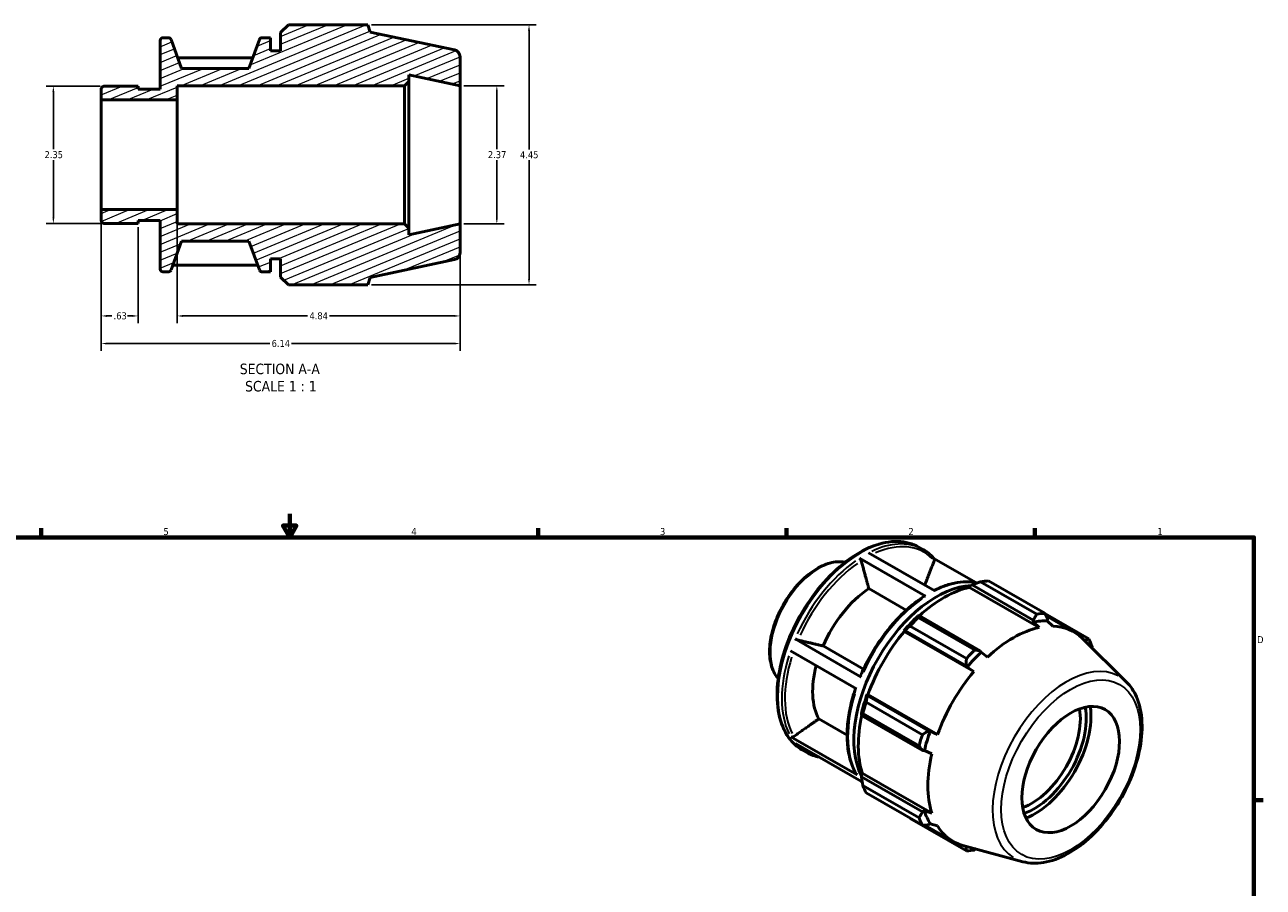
# Model space of a CAD drawing. Header units: inches. Extents: x 0.1 to 33.9, y 0.6 to 29.8.
# Tile 3 of 3: x 12.5 to 33.7, y 15 to 29.8. Entities that reach past the tile are written whole.
import ezdxf

# ---------------------------------------------------------------- set-up
doc = ezdxf.new("R2010")
doc.units = ezdxf.units.IN
doc.header["$MEASUREMENT"] = 0
for name, color, linetype, lineweight in [('Border (ANSI)', 7, 'Continuous', 70), ('Dimension (ANSI)', 7, 'Continuous', 25), ('Hatch (ANSI)', 7, 'Continuous', 18), ('Symbol (ANSI)', 7, 'Continuous', 25), ('Visible (ANSI)', 7, 'Continuous', 50), ('Visible Narrow (ANSI)', 7, 'Continuous', 35)]:
    doc.layers.add(name, color=color, linetype=linetype, lineweight=lineweight)
doc.styles.add('Label Text (ANSI)', font='tahoma.ttf')
doc.styles.add('Note Text (ANSI)', font='tahoma.ttf')
doc.dimstyles.new('Default (ANSI)', dxfattribs={"dimtxt": 0.12, "dimasz": 0.098425, "dimexe": 0.125, "dimexo": 0.0625, "dimgap": 0.031496, "dimtad": 0, "dimtih": 1, "dimtoh": 1, "dimrnd": 1e-08, "dimzin": 4, "dimdsep": 46, "dimtxsty": 'Note Text (ANSI)', "dimcen": 0.09, "dimdle": 0.393701, "dimclrd": 256, "dimclre": 256, "dimclrt": 256, "dimadec": 0, "dimazin": 1, "dimtfac": 1, "dimtofl": 0, "dimtmove": 0, "dimatfit": 3, "dimfxl": 1, "dimtolj": 1, "dimtzin": 4, "dimlwd": -1, "dimlwe": -1, "dimarcsym": 0})

# ---------------------------------------------------------------- blocks, each defined once
blk = doc.blocks.new('Borders Default Border')
at = {"layer": 'Border (ANSI)'}
for p, q in [((12.75, 21), (12.75, 21.16)), ((21.25, 21), (21.25, 21.16)), ((25.5, 21), (25.5, 21.16)), ((29.75, 21), (29.75, 21.16)), ((33.5, 16.5), (33.66, 16.5))]:
    blk.add_line(p, q, dxfattribs=at)
at = {"layer": 'Border (ANSI)', "flags": 128}
for points in [[(17, 21.4), (17, 21), (16.885, 21.2), (17.115, 21.2), (17, 21)], [(0.5, 1), (0.5, 21), (33.5, 21), (33.5, 1), (0.5, 1)]]:
    blk.add_lwpolyline(points, dxfattribs=at)
at = {"layer": 'Border (ANSI)', "char_height": 0.12, "attachment_point": 7, "style": 'Note Text (ANSI)'}
for s, insert in [('5', (14.84, 21.037)), ('4', (19.083, 21.04)), ('3', (23.338, 21.037)), ('2', (27.589, 21.04)), ('1', (31.848, 21.04)), ('D', (33.556, 19.19))]:
    blk.add_mtext(s, dxfattribs=dict(at, insert=insert))
blk = doc.blocks.new('*D7')
at = {"layer": 'Defpoints', "color": 0, "transparency": 16777216}
for p in [(13.775, 26.608), (19.915, 26.363), (19.915, 24.316)]:
    blk.add_point(p, dxfattribs=at)
at = {"layer": 'Dimension (ANSI)', "transparency": 16777216}
for p, q in [((13.775, 26.545), (13.775, 24.191)), ((19.915, 26.301), (19.915, 24.191)), ((13.874, 24.316), (16.659, 24.316)), ((19.817, 24.316), (17.031, 24.316))]:
    blk.add_line(p, q, dxfattribs=at)
for points in [[(13.874, 24.333), (13.874, 24.3), (13.775, 24.316)], [(19.817, 24.333), (19.817, 24.3), (19.915, 24.316)]]:
    blk.add_solid(points, dxfattribs=at)
at = {"layer": 'Dimension (ANSI)', "transparency": 16777216, "insert": (16.691, 24.378), "char_height": 0.12, "attachment_point": 1, "style": 'Note Text (ANSI)'}
blk.add_mtext('\\A1;6.14', dxfattribs=at)
blk = doc.blocks.new('*D8')
at = {"layer": 'Defpoints', "color": 0, "transparency": 16777216}
for p in [(15.075, 26.608), (19.915, 26.363), (19.915, 24.789)]:
    blk.add_point(p, dxfattribs=at)
at = {"layer": 'Dimension (ANSI)', "transparency": 16777216}
for p, q in [((15.075, 26.545), (15.075, 24.664)), ((19.915, 26.301), (19.915, 24.664)), ((15.174, 24.789), (17.307, 24.789)), ((19.817, 24.789), (17.683, 24.789))]:
    blk.add_line(p, q, dxfattribs=at)
for points in [[(15.174, 24.805), (15.174, 24.772), (15.075, 24.789)], [(19.817, 24.805), (19.817, 24.772), (19.915, 24.789)]]:
    blk.add_solid(points, dxfattribs=at)
at = {"layer": 'Dimension (ANSI)', "transparency": 16777216, "insert": (17.339, 24.851), "char_height": 0.12, "attachment_point": 1, "style": 'Note Text (ANSI)'}
blk.add_mtext('\\A1;4.84', dxfattribs=at)
blk = doc.blocks.new('*D9')
at = {"layer": 'Defpoints', "color": 0, "transparency": 16777216}
for p in [(13.775, 26.42), (14.405, 26.373), (14.405, 24.789)]:
    blk.add_point(p, dxfattribs=at)
at = {"layer": 'Dimension (ANSI)', "transparency": 16777216}
for p, q in [((13.775, 26.358), (13.775, 24.664)), ((14.405, 26.31), (14.405, 24.664)), ((13.874, 24.789), (13.956, 24.789)), ((14.307, 24.789), (14.224, 24.789))]:
    blk.add_line(p, q, dxfattribs=at)
for points in [[(13.874, 24.805), (13.874, 24.772), (13.775, 24.789)], [(14.307, 24.805), (14.307, 24.772), (14.405, 24.789)]]:
    blk.add_solid(points, dxfattribs=at)
at = {"layer": 'Dimension (ANSI)', "transparency": 16777216, "insert": (13.987, 24.851), "char_height": 0.12, "attachment_point": 1, "style": 'Note Text (ANSI)'}
blk.add_mtext('\\A1;.63', dxfattribs=at)
blk = doc.blocks.new('*D10')
at = {"layer": 'Defpoints', "color": 0, "transparency": 16777216}
for p in [(19.915, 28.729), (19.915, 26.363), (20.545, 26.363)]:
    blk.add_point(p, dxfattribs=at)
at = {"layer": 'Dimension (ANSI)', "transparency": 16777216}
for p, q in [((19.978, 28.729), (20.67, 28.729)), ((20.545, 28.631), (20.545, 27.64)), ((20.545, 26.462), (20.545, 27.452)), ((19.978, 26.363), (20.67, 26.363))]:
    blk.add_line(p, q, dxfattribs=at)
for points in [[(20.529, 28.631), (20.561, 28.631), (20.545, 28.729)], [(20.529, 26.462), (20.561, 26.462), (20.545, 26.363)]]:
    blk.add_solid(points, dxfattribs=at)
at = {"layer": 'Dimension (ANSI)', "transparency": 16777216, "insert": (20.392, 27.609), "char_height": 0.12, "attachment_point": 1, "style": 'Note Text (ANSI)'}
blk.add_mtext('\\A1;2.37', dxfattribs=at)
blk = doc.blocks.new('*D11')
at = {"layer": 'Defpoints', "color": 0, "transparency": 16777216}
for p in [(13.822, 28.72), (12.956, 26.373), (13.822, 26.373)]:
    blk.add_point(p, dxfattribs=at)
at = {"layer": 'Dimension (ANSI)', "transparency": 16777216}
for p, q in [((13.76, 28.72), (12.831, 28.72)), ((12.956, 28.621), (12.956, 27.64)), ((12.956, 26.471), (12.956, 27.452)), ((13.76, 26.373), (12.831, 26.373))]:
    blk.add_line(p, q, dxfattribs=at)
for points in [[(12.94, 28.621), (12.973, 28.621), (12.956, 28.72)], [(12.94, 26.471), (12.973, 26.471), (12.956, 26.373)]]:
    blk.add_solid(points, dxfattribs=at)
at = {"layer": 'Dimension (ANSI)', "transparency": 16777216, "insert": (12.805, 27.609), "char_height": 0.12, "attachment_point": 1, "style": 'Note Text (ANSI)'}
blk.add_mtext('\\A1;2.35', dxfattribs=at)
blk = doc.blocks.new('*D12')
at = {"layer": 'Defpoints', "color": 0, "transparency": 16777216}
for p in [(18.34, 29.771), (18.34, 25.321), (21.096, 25.321)]:
    blk.add_point(p, dxfattribs=at)
at = {"layer": 'Dimension (ANSI)', "transparency": 16777216}
for p, q in [((18.402, 29.771), (21.221, 29.771)), ((21.096, 29.673), (21.096, 27.639)), ((21.096, 25.42), (21.096, 27.454)), ((18.402, 25.321), (21.221, 25.321))]:
    blk.add_line(p, q, dxfattribs=at)
for points in [[(21.079, 29.673), (21.112, 29.673), (21.096, 29.771)], [(21.079, 25.42), (21.112, 25.42), (21.096, 25.321)]]:
    blk.add_solid(points, dxfattribs=at)
at = {"layer": 'Dimension (ANSI)', "transparency": 16777216, "insert": (20.942, 27.608), "char_height": 0.12, "attachment_point": 1, "style": 'Note Text (ANSI)'}
blk.add_mtext('\\A1;4.45', dxfattribs=at)

msp = doc.modelspace()

# ---------------------------------------------------------------- hatches: boundary and pattern name
at = {"layer": 'Hatch (ANSI)'}
h = msp.add_hatch(dxfattribs=at)
h.set_pattern_fill('ANSI31', color=256, angle=-22.5, style=0)
edge = h.paths.add_edge_path()
edge.add_ellipse((19.797, 25.868), major_axis=(0.025, -0.116), ratio=1, start_angle=0, end_angle=78)
edge.add_line((19.915, 25.868), (19.915, 26.363))
edge.add_line((19.915, 26.363), (19.038, 26.177))
edge.add_line((19.038, 26.177), (19.038, 26.292))
edge.add_line((19.038, 26.292), (18.967, 26.363))
edge.add_line((18.967, 26.363), (15.075, 26.363))
edge.add_line((15.075, 26.363), (15.075, 26.608))
edge.add_line((15.075, 26.608), (13.775, 26.608))
edge.add_line((13.775, 26.608), (13.775, 26.42))
edge.add_ellipse((13.822, 26.42), major_axis=(0, -0.0473), ratio=1, start_angle=270, end_angle=360)
edge.add_line((13.822, 26.373), (14.405, 26.373))
edge.add_line((14.405, 26.373), (14.405, 26.423))
edge.add_line((14.405, 26.423), (14.784, 26.423))
edge.add_line((14.784, 26.423), (14.784, 25.591))
edge.add_ellipse((14.831, 25.591), major_axis=(0, -0.0473), ratio=1, start_angle=270, end_angle=360)
edge.add_line((14.831, 25.544), (14.926, 25.544))
edge.add_ellipse((14.926, 25.591), major_axis=(0, -0.0473), ratio=1, start_angle=0, end_angle=70)
edge.add_line((14.971, 25.575), (15.15, 26.068))
edge.add_line((15.15, 26.068), (16.304, 26.068))
edge.add_line((16.304, 26.068), (16.483, 25.575))
edge.add_ellipse((16.527, 25.591), major_axis=(0.0162, -0.0445), ratio=1, start_angle=270, end_angle=340)
edge.add_line((16.527, 25.544), (16.67, 25.544))
edge.add_line((16.67, 25.544), (16.67, 25.766))
edge.add_line((16.67, 25.766), (16.845, 25.766))
edge.add_line((16.845, 25.766), (16.845, 25.455))
edge.add_line((16.845, 25.455), (16.979, 25.321))
edge.add_line((16.979, 25.321), (18.34, 25.321))
edge.add_line((18.34, 25.321), (18.38, 25.446))
edge.add_line((18.38, 25.446), (19.821, 25.752))
edge = h.paths.add_edge_path()
edge.add_ellipse((19.797, 29.225), major_axis=(0, 0.118), ratio=1, start_angle=270, end_angle=348)
edge.add_line((19.821, 29.341), (18.38, 29.647))
edge.add_line((18.38, 29.647), (18.34, 29.771))
edge.add_line((18.34, 29.771), (16.979, 29.771))
edge.add_line((16.979, 29.771), (16.845, 29.638))
edge.add_line((16.845, 29.638), (16.845, 29.326))
edge.add_line((16.845, 29.326), (16.67, 29.326))
edge.add_line((16.67, 29.326), (16.67, 29.549))
edge.add_line((16.67, 29.549), (16.527, 29.549))
edge.add_ellipse((16.527, 29.502), major_axis=(0, 0.0473), ratio=1, start_angle=0, end_angle=70)
edge.add_line((16.483, 29.518), (16.304, 29.025))
edge.add_line((16.304, 29.025), (15.15, 29.025))
edge.add_line((15.15, 29.025), (14.971, 29.518))
edge.add_ellipse((14.926, 29.502), major_axis=(-0.0162, 0.0445), ratio=1, start_angle=270, end_angle=340)
edge.add_line((14.926, 29.549), (14.831, 29.549))
edge.add_ellipse((14.831, 29.502), major_axis=(0, 0.0473), ratio=1, start_angle=0, end_angle=90)
edge.add_line((14.784, 29.502), (14.784, 28.67))
edge.add_line((14.784, 28.67), (14.405, 28.67))
edge.add_line((14.405, 28.67), (14.405, 28.72))
edge.add_line((14.405, 28.72), (13.822, 28.72))
edge.add_ellipse((13.822, 28.673), major_axis=(0, 0.0473), ratio=1, start_angle=0, end_angle=90)
edge.add_line((13.775, 28.673), (13.775, 28.485))
edge.add_line((13.775, 28.485), (15.075, 28.485))
edge.add_line((15.075, 28.485), (15.075, 28.729))
edge.add_line((15.075, 28.729), (18.967, 28.729))
edge.add_line((18.967, 28.729), (19.038, 28.8))
edge.add_line((19.038, 28.8), (19.038, 28.916))
edge.add_line((19.038, 28.916), (19.915, 28.729))
edge.add_line((19.915, 28.729), (19.915, 29.225))

# ---------------------------------------------------------------- linework, layer by layer
at = {"layer": 'Visible (ANSI)'}
for p, q in [((16.979, 29.771), (16.845, 29.638)), ((18.34, 29.771), (16.979, 29.771)), ((18.38, 29.647), (18.34, 29.771)), ((14.784, 29.502), (14.784, 28.67)), ((14.926, 29.549), (14.831, 29.549)), ((15.15, 29.025), (14.971, 29.518)), ((16.483, 29.518), (16.304, 29.025)), ((16.67, 29.549), (16.527, 29.549)), ((16.67, 29.326), (16.67, 29.549)), ((16.845, 29.638), (16.845, 29.326)), ((19.821, 29.341), (18.38, 29.647)), ((16.845, 29.326), (16.67, 29.326)), ((16.37, 29.206), (15.084, 29.206)), ((19.915, 28.729), (19.915, 29.225)), ((16.304, 29.025), (15.15, 29.025)), ((19.038, 28.8), (19.038, 28.916)), ((19.038, 28.916), (19.915, 28.729)), ((13.775, 28.673), (13.775, 28.485)), ((14.405, 28.72), (13.822, 28.72)), ((14.405, 28.67), (14.405, 28.72)), ((14.784, 28.67), (14.405, 28.67)), ((15.075, 28.485), (15.075, 28.729)), ((15.075, 28.729), (18.967, 28.729)), ((18.967, 28.729), (19.038, 28.8)), ((18.967, 28.729), (18.967, 26.363)), ((19.038, 26.292), (19.038, 28.8)), ((19.915, 26.363), (19.915, 28.729)), ((13.775, 28.485), (15.075, 28.485)), ((13.775, 26.608), (13.775, 28.485)), ((15.075, 26.608), (15.075, 28.485)), ((15.075, 26.608), (13.775, 26.608)), ((13.775, 26.608), (13.775, 26.42)), ((15.075, 26.363), (15.075, 26.608)), ((13.822, 26.373), (14.405, 26.373)), ((14.405, 26.373), (14.405, 26.423)), ((14.405, 26.423), (14.784, 26.423)), ((14.784, 26.423), (14.784, 25.591)), ((18.967, 26.363), (15.075, 26.363)), ((19.038, 26.292), (18.967, 26.363)), ((19.915, 26.363), (19.038, 26.177)), ((19.038, 26.177), (19.038, 26.292)), ((19.915, 25.868), (19.915, 26.363)), ((14.971, 25.575), (15.15, 26.068)), ((15.15, 26.068), (16.304, 26.068)), ((16.304, 26.068), (16.483, 25.575)), ((15.002, 25.66), (16.452, 25.66)), ((16.67, 25.544), (16.67, 25.766)), ((16.67, 25.766), (16.845, 25.766)), ((16.845, 25.766), (16.845, 25.455)), ((18.38, 25.446), (19.821, 25.752)), ((14.831, 25.544), (14.926, 25.544)), ((16.527, 25.544), (16.67, 25.544)), ((16.845, 25.455), (16.979, 25.321)), ((18.34, 25.321), (18.38, 25.446)), ((16.979, 25.321), (18.34, 25.321)), ((27.769, 20.832), (27.836, 20.794)), ((27.883, 19.991), (26.751, 20.643)), ((26.908, 20.734), (28.04, 20.082)), ((28.741, 20.225), (28.022, 20.639)), ((28.634, 20.144), (28.638, 20.164)), ((28.634, 20.144), (29.824, 19.458)), ((28.638, 20.164), (28.679, 20.186)), ((28.679, 20.186), (29.725, 19.584)), ((29.783, 19.687), (28.821, 20.241)), ((28.958, 20.254), (29.921, 19.7)), ((27.55, 19.753), (26.909, 20.123)), ((27.771, 19.663), (27.749, 19.652)), ((27.755, 19.627), (28.718, 19.073)), ((28.817, 19.06), (27.771, 19.663)), ((29.725, 19.584), (29.726, 19.547)), ((29.726, 19.547), (29.824, 19.458)), ((30.674, 19.263), (29.923, 19.695)), ((29.943, 19.658), (30.417, 19.384)), ((29.965, 19.57), (29.969, 19.607)), ((30.06, 19.481), (29.965, 19.57)), ((27.511, 19.4), (27.528, 19.406)), ((27.518, 19.388), (27.511, 19.4)), ((27.518, 19.388), (28.709, 18.703)), ((27.528, 19.406), (28.574, 18.804)), ((28.581, 18.928), (27.618, 19.483)), ((25.648, 19.262), (26.78, 18.61)), ((26.127, 19.142), (26.818, 18.744)), ((31.319, 18.524), (30.561, 19.274)), ((30.589, 19.247), (30.611, 19.234)), ((30.611, 19.234), (30.608, 19.228)), ((26.702, 18.408), (25.57, 19.06)), ((28.832, 19.033), (28.817, 19.06)), ((28.944, 18.951), (28.832, 19.033)), ((28.574, 18.804), (28.593, 18.78)), ((28.593, 18.78), (28.709, 18.703)), ((26.885, 18.294), (26.882, 18.311)), ((26.882, 18.311), (26.896, 18.311)), ((27.931, 17.691), (26.885, 18.294)), ((26.896, 18.311), (28.087, 17.625)), ((26.865, 18.178), (27.827, 17.623)), ((26.056, 17.895), (26.539, 17.616)), ((26.783, 17.979), (26.785, 17.954)), ((26.785, 17.954), (27.831, 17.352)), ((27.77, 17.432), (26.808, 17.986)), ((27.961, 17.686), (27.931, 17.691)), ((28.087, 17.625), (27.961, 17.686)), ((25.576, 17.586), (26.709, 16.934)), ((26.788, 16.823), (25.656, 17.475)), ((25.77, 17.362), (25.838, 17.323)), ((27.831, 17.352), (27.862, 17.353)), ((27.862, 17.353), (27.989, 17.296)), ((26.783, 16.951), (26.798, 16.965)), ((26.798, 16.965), (27.989, 16.279)), ((26.785, 16.904), (26.783, 16.951)), ((27.831, 16.302), (26.785, 16.904)), ((26.808, 16.754), (27.77, 16.2)), ((27.827, 16.074), (26.865, 16.628)), ((27.862, 16.32), (27.831, 16.302)), ((27.989, 16.279), (27.862, 16.32)), ((27.618, 16.191), (28.581, 15.637)), ((27.87, 16.076), (28.352, 15.798)), ((27.931, 16.079), (27.961, 16.1)), ((27.961, 16.1), (28.087, 16.063)), ((29.548, 15.45), (28.52, 15.729)), ((28.574, 15.706), (28.547, 15.721)), ((28.578, 15.713), (28.574, 15.706))]:
    msp.add_line(p, q, dxfattribs=at)
for centre, radius, start, end in [((14.831, 29.502), 0.0473, 90, 180), ((14.926, 29.502), 0.0473, 20, 90), ((16.527, 29.502), 0.0473, 90, 160), ((19.797, 29.225), 0.118, 0, 78), ((13.822, 28.673), 0.0473, 90, 180), ((13.822, 26.42), 0.0473, 180, 270), ((19.797, 25.868), 0.118, 282, 0), ((14.831, 25.591), 0.0473, 180, 270), ((14.926, 25.591), 0.0473, 270, 340), ((16.527, 25.591), 0.0473, 200, 270)]:
    msp.add_arc(centre, radius, start, end, dxfattribs=at)
for centre, major_axis, start_param, end_param in [((28.07, 18.348), (0.999, 1.735), 0.351857, 2.786907), ((28.194, 18.277), (1.033, 1.793), 0.478032, 1.071949), ((28.288, 18.223), (1.11, 1.928), 0.343502, 0.438029), ((26.995, 18.967), (-0.738, -1.282), 4.007464, 4.904059), ((28.194, 18.277), (-1.044, -1.812), 4.23049, 4.405023), ((28.288, 18.223), (1.11, 1.928), 1.1289, 1.223427), ((29.279, 17.652), (1.048, 1.821), 0.303499, 0.478032), ((29.251, 17.668), (1.11, 1.928), 0.343502, 0.438029), ((28.194, 18.277), (1.033, 1.793), 1.26343, 1.874295), ((29.384, 17.591), (-1.033, -1.793), 3.619624, 4.23049), ((29.384, 17.591), (1.033, 1.793), 6.13202, 6.586684), ((29.251, 17.668), (1.11, 1.928), 5.841289, 5.935816), ((29.251, 17.668), (-1.11, -1.928), 4.270492, 4.36502), ((29.279, 17.652), (-1.048, -1.821), 4.23049, 4.405023), ((26.995, 18.967), (-0.738, -1.282), 5.153389, 5.951257), ((29.384, 17.591), (-1.033, -1.793), 4.405023, 5.015888), ((28.194, 18.277), (-1.044, -1.812), 5.015888, 5.190421), ((28.288, 18.223), (1.11, 1.928), 1.914298, 2.008825), ((29.694, 17.413), (-0.59, -1.025), 0.60115, 2.540443), ((29.744, 17.384), (0.626, 1.087), 3.723167, 5.701611), ((29.744, 17.384), (0.683, 1.187), 3.775569, 5.649209), ((28.194, 18.277), (1.033, 1.793), 2.065615, 2.659693), ((29.251, 17.668), (-1.11, -1.928), 5.055891, 5.150418), ((29.279, 17.652), (-1.048, -1.821), 5.015888, 5.190421), ((29.384, 17.591), (-1.033, -1.793), 5.190421, 5.801286), ((28.288, 18.223), (-1.11, -1.928), 5.841289, 5.935816), ((29.279, 17.652), (-1.048, -1.821), 5.801286, 5.975819), ((29.251, 17.668), (-1.11, -1.928), 5.841289, 5.935816), ((29.384, 17.591), (-1.033, -1.793), 5.975819, 6.434351), ((29.251, 17.668), (-1.11, -1.928), 0.343502, 0.438029)]:
    msp.add_ellipse(centre, major_axis=major_axis, ratio=0.578093, start_param=start_param, end_param=end_param, dxfattribs=at)
msp.add_ellipse((30.365, 17.027), major_axis=(0.59, 1.025), ratio=0.578093, dxfattribs=at)
for points, knots in [([(27.769, 20.832), (27.662, 20.894), (27.539, 20.927), (27.27, 20.933), (27.124, 20.905), (26.824, 20.789), (26.67, 20.7), (26.369, 20.47), (26.224, 20.33), (25.956, 20.013), (25.834, 19.836), (25.625, 19.463), (25.538, 19.268), (25.409, 18.877), (25.367, 18.682), (25.332, 18.312), (25.339, 18.136), (25.402, 17.824), (25.459, 17.686), (25.602, 17.486), (25.68, 17.414), (25.77, 17.362)], [5.499721, 5.499721, 5.499721, 5.499721, 5.805502, 5.805502, 6.120617, 6.120617, 6.443822, 6.443822, 6.767712, 6.767712, 7.090934, 7.090934, 7.413895, 7.413895, 7.737188, 7.737188, 8.061143, 8.061143, 8.383884, 8.383884, 8.641314, 8.641314, 8.641314, 8.641314]), ([(28.026, 20.635), (28.015, 20.648), (28.004, 20.66), (27.98, 20.684), (27.968, 20.696), (27.943, 20.718), (27.931, 20.729), (27.905, 20.749), (27.891, 20.758), (27.864, 20.777), (27.85, 20.786), (27.836, 20.794)], [5.2968682, 5.2968682, 5.2968682, 5.2968682, 5.3374388, 5.3374388, 5.3780093, 5.3780093, 5.4185798, 5.4185798, 5.4591503, 5.4591503, 5.4997209, 5.4997209, 5.4997209, 5.4997209]), ([(26.506, 20.575), (26.482, 20.58), (26.456, 20.582), (26.35, 20.586), (26.265, 20.571), (26.089, 20.506), (25.998, 20.454), (25.821, 20.321), (25.735, 20.24), (25.577, 20.054), (25.505, 19.951), (25.382, 19.733), (25.331, 19.619), (25.254, 19.39), (25.229, 19.275), (25.208, 19.056), (25.212, 18.953), (25.25, 18.767), (25.284, 18.684), (25.341, 18.605), (25.35, 18.594), (25.359, 18.583)], [5.696285, 5.696285, 5.696285, 5.696285, 5.796403, 5.796403, 6.107272, 6.107272, 6.432356, 6.432356, 6.759067, 6.759067, 7.084651, 7.084651, 7.409765, 7.409765, 7.735432, 7.735432, 8.062208, 8.062208, 8.386681, 8.386681, 8.444749, 8.444749, 8.444749, 8.444749]), ([(26.751, 20.643), (26.755, 20.641), (26.76, 20.637), (26.767, 20.629), (26.771, 20.623), (26.777, 20.613), (26.78, 20.606), (26.782, 20.601), (26.782, 20.6), (26.782, 20.599)], [0, 0, 0, 0, 0.0444976, 0.0444976, 0.0890373, 0.0890373, 0.1335866, 0.1335866, 0.1387528, 0.1387528, 0.1387528, 0.1387528]), ([(28.026, 20.635), (28.027, 20.634), (28.028, 20.633), (28.031, 20.628), (28.033, 20.622), (28.033, 20.613), (28.033, 20.607), (28.031, 20.601), (28.03, 20.6), (28.03, 20.6)], [0.0311816, 0.0311816, 0.0311816, 0.0311816, 0.0444976, 0.0444976, 0.0890373, 0.0890373, 0.1335866, 0.1335866, 0.1387528, 0.1387528, 0.1387528, 0.1387528]), ([(28.766, 20.22), (28.72, 20.23), (28.672, 20.237), (28.559, 20.241), (28.494, 20.237), (28.361, 20.216), (28.293, 20.198), (28.159, 20.152), (28.093, 20.124), (28.027, 20.09)], [5.6777887, 5.6777887, 5.6777887, 5.6777887, 5.7928381, 5.7928381, 5.9393967, 5.9393967, 6.0859553, 6.0859553, 6.2256741, 6.2256741, 6.2256741, 6.2256741]), ([(27.859, 19.993), (27.771, 19.936), (27.683, 19.87), (27.513, 19.722), (27.43, 19.64), (27.271, 19.463), (27.196, 19.368), (27.054, 19.169), (26.987, 19.064), (26.867, 18.848), (26.812, 18.737), (26.765, 18.625)], [0.0612783, 0.0612783, 0.0612783, 0.0612783, 0.2482938, 0.2482938, 0.4353094, 0.4353094, 0.6223249, 0.6223249, 0.8093405, 0.8093405, 0.9963561, 0.9963561, 0.9963561, 0.9963561]), ([(27.859, 19.993), (27.859, 19.993), (27.859, 19.993), (27.862, 19.995), (27.866, 19.996), (27.874, 19.995), (27.879, 19.993), (27.883, 19.991)], [0.62049181, 0.62049181, 0.62049181, 0.62049181, 0.62374475, 0.62374475, 0.66826308, 0.66826308, 0.71273931, 0.71273931, 0.71273931, 0.71273931]), ([(25.698, 19.243), (25.698, 19.243), (25.697, 19.243), (25.692, 19.244), (25.685, 19.246), (25.674, 19.25), (25.668, 19.253), (25.658, 19.257), (25.652, 19.26), (25.648, 19.262)], [0.5737989, 0.5737989, 0.5737989, 0.5737989, 0.5789589, 0.5789589, 0.6234936, 0.6234936, 0.6680217, 0.6680217, 0.7125209, 0.7125209, 0.7125209, 0.7125209]), ([(26.78, 18.61), (26.776, 18.613), (26.772, 18.616), (26.767, 18.62), (26.765, 18.622), (26.765, 18.624), (26.765, 18.624), (26.765, 18.625)], [0, 0, 0, 0, 0.0444846, 0.0444846, 0.0889981, 0.0889981, 0.1071292, 0.1071292, 0.1071292, 0.1071292]), ([(29.548, 15.45), (29.659, 15.42), (29.78, 15.416), (30.037, 15.458), (30.175, 15.509), (30.451, 15.661), (30.591, 15.764), (30.853, 16.012), (30.976, 16.155), (31.194, 16.468), (31.289, 16.637), (31.443, 16.983), (31.502, 17.161), (31.576, 17.51), (31.592, 17.68), (31.577, 17.998), (31.545, 18.145), (31.447, 18.369), (31.39, 18.455), (31.319, 18.524)], [2.509294, 2.509294, 2.509294, 2.509294, 2.799875, 2.799875, 3.118485, 3.118485, 3.449377, 3.449377, 3.779579, 3.779579, 4.108264, 4.108264, 4.437029, 4.437029, 4.767401, 4.767401, 5.098022, 5.098022, 5.348555, 5.348555, 5.348555, 5.348555]), ([(26.685, 18.417), (26.647, 18.306), (26.616, 18.194), (26.568, 17.973), (26.552, 17.863), (26.537, 17.651), (26.537, 17.549), (26.555, 17.355), (26.572, 17.263), (26.623, 17.093), (26.656, 17.015), (26.698, 16.945)], [1.1112055, 1.1112055, 1.1112055, 1.1112055, 1.2956757, 1.2956757, 1.4827446, 1.4827446, 1.6698135, 1.6698135, 1.8568824, 1.8568824, 2.0439513, 2.0439513, 2.0439513, 2.0439513]), ([(25.627, 17.592), (25.626, 17.592), (25.626, 17.591), (25.62, 17.588), (25.614, 17.585), (25.603, 17.582), (25.597, 17.581), (25.586, 17.582), (25.581, 17.584), (25.576, 17.586)], [0.5737989, 0.5737989, 0.5737989, 0.5737989, 0.5789589, 0.5789589, 0.6234936, 0.6234936, 0.6680217, 0.6680217, 0.7125209, 0.7125209, 0.7125209, 0.7125209]), ([(25.838, 17.323), (25.889, 17.293), (25.944, 17.27), (26.022, 17.248), (26.043, 17.244), (26.065, 17.24)], [2.3581282, 2.3581282, 2.3581282, 2.3581282, 2.5046868, 2.5046868, 2.5567755, 2.5567755, 2.5567755, 2.5567755]), ([(26.709, 16.934), (26.705, 16.937), (26.701, 16.941), (26.698, 16.945), (26.698, 16.945), (26.698, 16.945)], [0, 0, 0, 0, 0.04448464, 0.04448464, 0.0467262, 0.0467262, 0.0467262, 0.0467262])]:
    msp.add_open_spline(points, degree=3, knots=knots, dxfattribs=at)
for points, weights in [([(26.909, 20.123), (26.855, 20.327), (26.782, 20.599)], [1, 1.01097191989, 1.00112997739]), ([(27.867, 20.182), (27.938, 20.364), (28.03, 20.6)], [1.00162393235, 1.01018370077, 1.00112997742]), ([(28.679, 20.186), (28.748, 20.213), (28.821, 20.241)], [1.00484394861, 1.00921072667, 1.01276905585]), ([(27.755, 19.627), (27.763, 19.646), (27.771, 19.663)], [1.01276905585, 1.00921072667, 1.00484394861]), ([(29.725, 19.584), (29.754, 19.634), (29.783, 19.687)], [1.00034146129, 1.00057919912, 1]), ([(29.921, 19.7), (29.945, 19.653), (29.969, 19.607)], [1, 1.00057919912, 1.00034146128]), ([(27.528, 19.406), (27.571, 19.444), (27.618, 19.483)], [1.00484394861, 1.00921072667, 1.01276905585]), ([(25.698, 19.243), (25.943, 19.185), (26.127, 19.142)], [1.00112839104, 1.01095415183, 1]), ([(30.611, 19.234), (30.642, 19.248), (30.674, 19.263)], [1.00034146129, 1.00057919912, 1]), ([(30.731, 19.137), (30.729, 19.123), (30.727, 19.11)], [1, 1.00012016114, 1.00020516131]), ([(28.574, 18.804), (28.577, 18.865), (28.581, 18.928)], [1.00034146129, 1.00057919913, 1]), ([(28.718, 19.073), (28.769, 19.067), (28.817, 19.06)], [1, 1.00057919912, 1.00034146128]), ([(26.865, 18.178), (26.875, 18.237), (26.885, 18.294)], [1.01276905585, 1.00921072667, 1.00484394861]), ([(25.627, 17.592), (25.872, 17.765), (26.056, 17.895)], [1.00112839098, 1.01095415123, 1]), ([(26.785, 17.954), (26.795, 17.97), (26.808, 17.986)], [1.00484394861, 1.00921072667, 1.01276905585]), ([(27.827, 17.623), (27.881, 17.658), (27.931, 17.691)], [1, 1.00057919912, 1.00034146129]), ([(27.831, 17.352), (27.801, 17.391), (27.77, 17.432)], [1.00034146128, 1.00057919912, 1]), ([(26.808, 16.754), (26.795, 16.831), (26.785, 16.904)], [1.01276905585, 1.00921072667, 1.00484394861]), ([(27.618, 16.191), (27.616, 16.194), (27.613, 16.197)], [1.01276905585, 1.01258887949, 1.01240663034]), ([(27.77, 16.2), (27.801, 16.252), (27.831, 16.302)], [1, 1.00057919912, 1.00034146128]), ([(27.931, 16.079), (27.881, 16.076), (27.827, 16.074)], [1.00034146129, 1.00057919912, 1]), ([(28.581, 15.637), (28.577, 15.672), (28.574, 15.706)], [1, 1.00057919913, 1.00034146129]), ([(28.741, 15.669), (28.73, 15.659), (28.718, 15.65)], [1.00022397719, 1.00013377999, 1])]:
    msp.add_rational_spline(points, weights, degree=2, dxfattribs=at)
msp.add_open_spline([(26.783, 16.826), (26.789, 16.82), (26.794, 16.814), (26.799, 16.808)], degree=3, dxfattribs=at)
at = {"layer": 'Visible Narrow (ANSI)'}
for centre, major_axis, start_param, end_param in [((26.77, 19.097), (-0.999, -1.735), 3.298672, 6.126106), ((26.837, 19.058), (0.999, 1.735), 0.036656, 0.696464), ((26.868, 19.04), (0.984, 1.708), 6.127107, 6.952724), ((26.056, 19.508), (-0.586, -1.017), 3.490494, 5.934284), ((26.837, 19.058), (-0.999, -1.735), 4.032684, 4.875109), ((26.868, 19.04), (0.984, 1.708), 0.891965, 1.732808), ((27.969, 18.406), (0.999, 1.735), 0.214929, 0.705847), ((27.969, 18.406), (0.999, 1.735), 0.891091, 1.733516), ((26.837, 19.058), (-0.999, -1.735), 5.079882, 5.922306), ((26.868, 19.04), (-0.984, -1.708), 5.08483, 5.921813), ((30.298, 17.065), (0.896, 1.555), 0.021031, 3.120562), ((27.969, 18.406), (-0.999, -1.735), 5.079882, 5.922306), ((26.837, 19.058), (-0.999, -1.735), 6.090423, 6.27304), ((26.868, 19.04), (-0.984, -1.708), 6.192749, 6.373622), ((27.969, 18.406), (-0.999, -1.735), 6.080956, 6.093172)]:
    msp.add_ellipse(centre, major_axis=major_axis, ratio=0.578093, start_param=start_param, end_param=end_param, dxfattribs=at)
msp.add_ellipse((30.365, 17.027), major_axis=(-0.838, -1.455), ratio=0.578093, dxfattribs=at)

# ---------------------------------------------------------------- block references
msp.add_blockref('Borders Default Border', (0, 0))

# ---------------------------------------------------------------- texts
at = {"layer": 'Symbol (ANSI)', "char_height": 0.18, "attachment_point": 7, "style": 'Label Text (ANSI)'}
for s, insert in [('SECTION A-A', (16.146, 23.789)), ('SCALE 1 : 1', (16.237, 23.493))]:
    msp.add_mtext(s, dxfattribs=dict(at, insert=insert))

# ---------------------------------------------------------------- dimensions: what is measured, and where the dimension line sits
at = {"layer": 'Dimension (ANSI)'}
for base, p1, p2, angle, override, picture, middle in [((21.096, 25.321), (18.34, 29.771), (18.34, 25.321), 90, {"dimgap": 0.031496, "dimdec": 2, "dimtol": 0, "dimlim": 0, "dimtp": 0, "dimtm": 0, "dimtdec": 2, "dimatfit": 1}, '*D12', (21.096, 27.546)), ((12.956, 26.373), (13.822, 28.72), (13.822, 26.373), 90, {"dimgap": 0.031496, "dimdec": 2, "dimtol": 0, "dimlim": 0, "dimtp": 0, "dimtm": 0, "dimtdec": 2, "dimatfit": 1}, '*D11', (12.956, 27.546)), ((20.545, 26.363), (19.915, 28.729), (19.915, 26.363), 90, {"dimgap": 0.031496, "dimdec": 2, "dimtol": 0, "dimlim": 0, "dimtp": 0, "dimtm": 0, "dimtdec": 2, "dimatfit": 1}, '*D10', (20.545, 27.546)), ((19.915, 24.316), (13.775, 26.608), (19.915, 26.363), 180, {"dimgap": 0.031496, "dimtih": 0, "dimtoh": 0, "dimdec": 2, "dimtol": 0, "dimlim": 0, "dimtp": 0, "dimtm": 0, "dimtdec": 2, "dimatfit": 1}, '*D7', (16.845, 24.316)), ((19.915, 24.789), (15.075, 26.608), (19.915, 26.363), 180, {"dimgap": 0.031496, "dimtih": 0, "dimtoh": 0, "dimdec": 2, "dimtol": 0, "dimlim": 0, "dimtp": 0, "dimtm": 0, "dimtdec": 2, "dimatfit": 1}, '*D8', (17.495, 24.789)), ((14.405, 24.789), (13.775, 26.42), (14.405, 26.373), 180, {"dimgap": 0.031496, "dimtih": 0, "dimtoh": 0, "dimdec": 2, "dimtol": 0, "dimlim": 0, "dimtp": 0, "dimtm": 0, "dimtdec": 2, "dimatfit": 1}, '*D9', (14.09, 24.789))]:
    dim = msp.add_linear_dim(base=base, p1=p1, p2=p2, angle=angle, dimstyle='Default (ANSI)', override=override, dxfattribs=at)
    dim.commit()
    dim.dimension.update_dxf_attribs({"geometry": picture, "text_midpoint": middle, "dimtype": 160})

doc.saveas('drawing.dxf')
